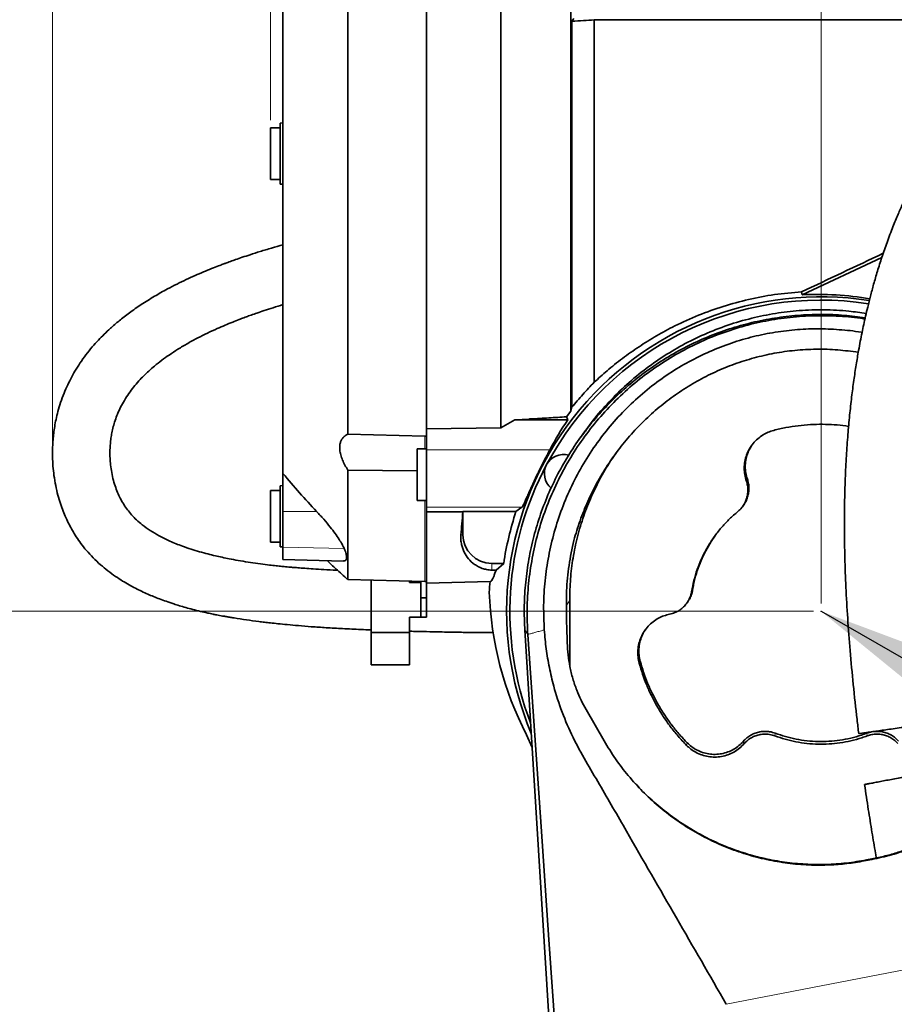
# Model space of a CAD drawing. Header units: millimetres. Extents: x 0 to 11920, y 0 to 8400.
# Tile 55 of 65: x 7231 to 7688, y 6758 to 7272. Entities that reach past the tile are written whole.
import ezdxf

# ---------------------------------------------------------------- set-up
doc = ezdxf.new("R2010")
doc.units = ezdxf.units.MM
doc.header["$LTSCALE"] = 20
doc.header["$PDSIZE"] = -1
doc.styles.add('SLDTEXTSTYLE0', font='TXT', dxfattribs={"width": 0.605})
doc.dimstyles.new('SLDDIMSTYLE0', dxfattribs={"dimtxt": 70, "dimasz": 70, "dimexe": 0, "dimexo": 0.0625, "dimgap": 17.5, "dimtad": 1, "dimdec": 1, "dimrnd": 1e-09, "dimzin": 12, "dimdsep": 46, "dimtxsty": 'SLDTEXTSTYLE0', "dimsah": 1, "dimcen": 0.09, "dimadec": 0, "dimazin": 3, "dimtfac": 1, "dimtofl": 0, "dimtmove": 0, "dimatfit": 3, "dimfxl": 1, "dimfrac": 2, "dimtolj": 1, "dimtzin": 12, "dimarcsym": 0})
doc.dimstyles.new('SLDDIMSTYLE1', dxfattribs={"dimtxt": 70, "dimasz": 70, "dimexe": 0, "dimexo": 0.0625, "dimgap": 17.5, "dimtad": 1, "dimdec": 0, "dimrnd": 1e-09, "dimzin": 12, "dimdsep": 46, "dimtxsty": 'SLDTEXTSTYLE0', "dimsah": 1, "dimcen": 0.09, "dimadec": 0, "dimazin": 3, "dimtfac": 1, "dimtofl": 0, "dimtmove": 0, "dimatfit": 3, "dimfxl": 1, "dimfrac": 2, "dimtolj": 1, "dimtzin": 12, "dimarcsym": 0})
doc.dimstyles.new('SLDDIMSTYLE2', dxfattribs={"dimtxt": 0.18, "dimasz": 70, "dimexe": 0, "dimexo": 0.0625, "dimgap": 0, "dimtad": 0, "dimtih": 1, "dimtoh": 1, "dimdec": 0, "dimrnd": 1e-09, "dimzin": 0, "dimdsep": 46, "dimtxsty": 'Standard', "dimsah": 1, "dimcen": 0.09, "dimadec": 0, "dimazin": 0, "dimtfac": 70, "dimtdec": 0, "dimtofl": 0, "dimtmove": 0, "dimatfit": 3, "dimfxl": 1, "dimfrac": 2, "dimtolj": 1, "dimtzin": 0, "dimarcsym": 0})

# ---------------------------------------------------------------- blocks, each defined once
blk = doc.blocks.new('_D_5')
at = {"color": 7, "linetype": 'Continuous', "lineweight": 0}
for p, q in [((7248.37, 7050.29), (7248.37, 7905.3)), ((9442.25, 7266.39), (9442.25, 7905.3)), ((7248.37, 7875.3), (9442.25, 7875.3))]:
    blk.add_line(p, q, dxfattribs=at)
at = {"color": 7, "linetype": 'Continuous', "lineweight": 18}
for centre, start, end in [((8345.8, 7929.01), 153.4349, 206.5651), ((8344.82, 7929.01), 333.4349, 26.5651)]:
    blk.add_arc(centre, 120.11, start, end, dxfattribs=at)
for points in [[(7248.37, 7875.3), (7318.37, 7865.3), (7318.37, 7885.3)], [(9442.25, 7875.3), (9372.25, 7885.3), (9372.25, 7865.3)]]:
    blk.add_solid(points, dxfattribs=at)
at = {"color": 7, "linetype": 'Continuous', "lineweight": 18, "insert": (8238.37, 7965.53), "char_height": 70, "attachment_point": 1, "style": 'SLDTEXTSTYLE0'}
blk.add_mtext('2194', dxfattribs=at)
blk = doc.blocks.new('_D_6')
at = {"color": 7, "linetype": 'Continuous', "lineweight": 0}
for p, q in [((7649.75, 6967.39), (7649.75, 7625.3)), ((9242.25, 7167.39), (9242.25, 7625.3)), ((9242.25, 7595.3), (7649.75, 7595.3))]:
    blk.add_line(p, q, dxfattribs=at)
at = {"color": 7, "linetype": 'Continuous', "lineweight": 18}
for points in [[(7649.75, 7595.3), (7719.75, 7585.3), (7719.75, 7605.3)], [(9242.25, 7595.3), (9172.25, 7605.3), (9172.25, 7585.3)]]:
    blk.add_solid(points, dxfattribs=at)
at = {"color": 7, "linetype": 'Continuous', "lineweight": 18, "insert": (8298.95, 7685.53), "char_height": 70, "attachment_point": 1, "style": 'SLDTEXTSTYLE0'}
blk.add_mtext('1592,5', dxfattribs=at)
blk = doc.blocks.new('_D_7')
at = {"color": 7, "linetype": 'Continuous', "lineweight": 0}
for p, q in [((7439.75, 7348.79), (6495.08, 7348.79)), ((6525.08, 7348.79), (6525.08, 4903.39)), ((6970.16, 4903.39), (6495.08, 4903.39))]:
    blk.add_line(p, q, dxfattribs=at)
at = {"color": 7, "linetype": 'Continuous', "lineweight": 18}
for points in [[(6525.08, 7348.79), (6515.08, 7278.79), (6535.08, 7278.79)], [(6525.08, 4903.39), (6535.08, 4973.39), (6515.08, 4973.39)]]:
    blk.add_solid(points, dxfattribs=at)
at = {"color": 7, "linetype": 'Continuous', "lineweight": 18, "insert": (6434.85, 6019.14), "char_height": 70, "attachment_point": 1, "rotation": 90, "style": 'SLDTEXTSTYLE0'}
blk.add_mtext('2445', dxfattribs=at)
blk = doc.blocks.new('_D_8')
at = {"color": 7, "linetype": 'Continuous', "lineweight": 0}
for p, q in [((7645.75, 6963.39), (6635.08, 6963.39)), ((6665.08, 6963.39), (6665.08, 5683.39)), ((7645.75, 5683.39), (6635.08, 5683.39))]:
    blk.add_line(p, q, dxfattribs=at)
at = {"color": 7, "linetype": 'Continuous', "lineweight": 18}
for points in [[(6665.08, 6963.39), (6655.08, 6893.39), (6675.08, 6893.39)], [(6665.08, 5683.39), (6675.08, 5753.39), (6655.08, 5753.39)]]:
    blk.add_solid(points, dxfattribs=at)
at = {"color": 7, "linetype": 'Continuous', "lineweight": 18, "insert": (6574.85, 6216.45), "char_height": 70, "attachment_point": 1, "rotation": 90, "style": 'SLDTEXTSTYLE0'}
blk.add_mtext('1280', dxfattribs=at)
blk = doc.blocks.new('_D_9')
at = {"color": 7, "linetype": 'Continuous', "lineweight": 0}
for p, q in [((7362.25, 7219.89), (7362.25, 7765.3)), ((9442.25, 7266.39), (9442.25, 7765.3)), ((9442.25, 7735.3), (7362.25, 7735.3))]:
    blk.add_line(p, q, dxfattribs=at)
at = {"color": 7, "linetype": 'Continuous', "lineweight": 18}
for points in [[(7362.25, 7735.3), (7432.25, 7725.3), (7432.25, 7745.3)], [(9442.25, 7735.3), (9372.25, 7745.3), (9372.25, 7725.3)]]:
    blk.add_solid(points, dxfattribs=at)
at = {"color": 7, "linetype": 'Continuous', "lineweight": 18, "insert": (8295.31, 7825.53), "char_height": 70, "attachment_point": 1, "style": 'SLDTEXTSTYLE0'}
blk.add_mtext('2080', dxfattribs=at)

msp = doc.modelspace()

# ---------------------------------------------------------------- linework, layer by layer
at = {"color": 7, "linetype": 'Continuous', "lineweight": 35}
for p, q in [((7443.75, 7348.79), (7443.75, 7058.61)), ((7519.64, 7271.47), (7520.66, 7272.84)), ((7519.64, 7271.47), (7519.64, 7069.89)), ((7531.25, 7082.97), (7531.25, 7272.21)), ((7531.25, 7272.21), (7757.51, 7272.21)), ((7367.25, 7215.89), (7362.25, 7215.89)), ((7362.25, 7215.89), (7362.25, 7188.89)), ((7368.75, 7218.39), (7367.25, 7218.31)), ((7367.25, 7218.31), (7367.25, 7186.47)), ((7362.25, 7188.89), (7367.25, 7188.89)), ((7367.25, 7186.47), (7368.75, 7186.39)), ((7681.47, 7148.06), (7639.9, 7128.69)), ((7519.64, 7069.89), (7518.99, 7067.87)), ((7516.73, 7064.92), (7518.99, 7067.87)), ((7443.75, 7058.61), (7482.49, 7059.26)), ((7482.49, 7059.26), (7489.91, 7063.4)), ((7489.91, 7063.4), (7497.25, 7063.79)), ((7517.48, 7063.4), (7489.91, 7063.4)), ((7402.64, 7055.81), (7442.75, 7054.9)), ((7442.75, 7054.9), (7443.75, 7054.88)), ((7443.75, 7047.71), (7443.75, 7058.61)), ((7526.57, 7057.56), (7524.05, 7054.06)), ((7443.75, 7048.19), (7438.75, 7048.19)), ((7438.75, 7048.19), (7438.75, 7021.19)), ((7443.75, 7047.71), (7443.75, 7017.71)), ((7368.75, 7015.48), (7368.75, 7035.31)), ((7438.75, 7036.72), (7402.63, 7037.14)), ((7368.75, 7029.04), (7367.25, 7028.96)), ((7367.25, 7028.96), (7367.25, 6997.12)), ((7367.25, 7026.54), (7362.25, 7026.54)), ((7362.25, 7026.54), (7362.25, 6999.54)), ((7438.75, 7021.19), (7443.75, 7021.19)), ((7608.81, 7018.16), (7609.24, 7018.76)), ((7368.75, 6996.88), (7368.75, 7015.48)), ((7443.75, 7017.71), (7443.75, 7015.4)), ((7443.75, 7015.4), (7462.63, 7015.35)), ((7443.75, 7015.4), (7443.75, 6977.99)), ((7462.63, 7015.35), (7462.75, 7015.47)), ((7462.75, 7015.47), (7490.43, 7015.47)), ((7462.75, 7015.47), (7462.75, 7003.39)), ((7493.56, 7017.71), (7490.43, 7015.47)), ((7362.25, 6999.54), (7367.25, 6999.54)), ((7367.25, 6997.12), (7368.75, 6997.04)), ((7368.75, 6990.48), (7368.75, 6996.88)), ((7368.75, 6990.45), (7368.75, 6990.48)), ((7368.75, 6990.45), (7400.26, 6989.63)), ((7400.26, 6989.69), (7400.66, 6989.65)), ((7477.75, 6988.39), (7484.01, 6988.39)), ((7480.01, 6984.91), (7484.01, 6988.39)), ((7480.01, 6984.91), (7477.75, 6984.92)), ((7402.53, 6979.97), (7442.75, 6978.92)), ((7414.75, 6979.65), (7414.75, 6958.39)), ((7434.75, 6978.39), (7434.75, 6979.13)), ((7434.75, 6978.39), (7440.75, 6978.39)), ((7440.75, 6978.97), (7440.75, 6970.39)), ((7442.75, 6978.92), (7443.75, 6978.89)), ((7443.75, 6977.99), (7476.9, 6978.86)), ((7443.75, 6977.99), (7443.75, 6970.39)), ((7443.75, 6970.39), (7440.75, 6970.39)), ((7440.75, 6970.39), (7440.75, 6960.39)), ((7443.75, 6970.39), (7443.75, 6960.39)), ((7518.49, 6969.22), (7518.61, 6934.41)), ((7579.6, 6967.58), (7580.03, 6968.17)), ((7414.75, 6952.39), (7414.75, 6958.39)), ((7434.75, 6952.39), (7434.75, 6960.39)), ((7434.75, 6960.39), (7440.75, 6960.39)), ((7443.75, 6960.39), (7440.75, 6960.39)), ((7434.75, 6952.39), (7414.75, 6952.39)), ((7414.75, 6952.39), (7414.75, 6935.39)), ((7434.75, 6952.39), (7434.75, 6935.39)), ((7551.29, 6049.14), (7495.05, 6953.77)), ((7414.75, 6935.39), (7434.75, 6935.39)), ((7527.02, 6912.06), (7536.47, 6895.67)), ((7498.87, 6892.33), (7495.94, 6898.91)), ((7673.36, 6833.21), (7676.21, 6833.76)), ((7676.3, 6834.08), (7673.45, 6833.53))]:
    msp.add_line(p, q, dxfattribs=at)
at = {"color": 8, "linetype": 'Continuous', "lineweight": 18}
for p, q in [((7442.75, 7054.9), (7442.75, 7048.19)), ((7443.75, 7047.71), (7508.11, 7047.71)), ((7610.76, 7031.32), (7611.26, 7032.4)), ((7442.75, 7021.19), (7442.75, 6978.92)), ((7368.75, 7015.48), (7386.31, 7015.52)), ((7443.75, 7017.71), (7493.56, 7017.71)), ((7461.69, 7003.39), (7462.75, 7003.39)), ((7368.75, 6996.88), (7400.69, 6996.21)), ((7368.75, 6990.48), (7400.66, 6989.65)), ((7477.75, 6984.92), (7477.75, 6988.39)), ((7582.15, 6973.68), (7582.66, 6974.5)), ((7516.84, 6966.38), (7518.49, 6969.22)), ((7496.59, 6951.23), (7495.05, 6953.77)), ((7554.79, 6936.22), (7555.3, 6937.26)), ((7625.64, 6898.34), (7625.83, 6899.74)), ((7673.86, 6898.34), (7673.68, 6899.74)), ((7579.52, 6893.38), (7579.9, 6894.65)), ((7609.63, 6894.3), (7609.24, 6895.55)), ((7673.36, 6833.21), (7673.45, 6833.53)), ((7676.21, 6833.76), (7676.3, 6834.08)), ((7600.28, 6758.16), (7770.83, 6791.23))]:
    msp.add_line(p, q, dxfattribs=at)
at = {"color": 7, "linetype": 'Continuous', "lineweight": 35, "flags": 128}
for points in [[(7639.9, 7128.69), (7639.71, 7129.45), (7639.52, 7130.16)], [(7517.48, 7063.4), (7517.09, 7064.19), (7516.73, 7064.92)], [(7511.2, 6740.26), (7507.45, 6794.37), (7503.71, 6848.47), (7496.59, 6951.23)]]:
    msp.add_lwpolyline(points, dxfattribs=at)
at = {"color": 7, "linetype": 'Continuous', "lineweight": 35}
for centre, radius, start, end in [((7649.75, 6963.39), 164.21, 81.17, 202.8373), ((7649.75, 6963.39), 162.5, 81.2295, 151.875), ((7515.26, 7035.28), 10, 74.4046, 229.8341), ((7649.75, 6963.39), 162.5, 151.875, 201.0325), ((7649.75, 6963.39), 167.62, 161.8996, 171.4223), ((7477.75, 7003.39), 15, 180, 270), ((7649.75, 6963.39), 173.54, 174.8846, 176.6965)]:
    msp.add_arc(centre, radius, start, end, dxfattribs=at)
for centre, major_axis, ratio, start_param, end_param in [((7694.2, 7163.39), (267.74, 127.36), 0.022512, 4.496039, 4.657008), ((7647.67, 6964.38), (148.48, -70.82), 0.999901, 1.847714, 2.063022), ((7649.75, 6973.4), (0, 160.2), 0.998048, 0.974212, 1.088404), ((7456.82, 7163.39), (0, 185.05), 0.052408, 3.668001, 3.785108), ((7649.75, 6979.19), (0, 174.06), 0.995872, 1.604126, 2.050143)]:
    msp.add_ellipse(centre, major_axis=major_axis, ratio=ratio, start_param=start_param, end_param=end_param, dxfattribs=at)
for points, knots in [([(7482.49, 7059.26), (7482.49, 7062.06), (7482.5, 7067.66), (7482.5, 7076.47), (7482.51, 7085.56), (7482.51, 7096.48), (7482.51, 7109.35), (7482.52, 7124.31), (7482.52, 7139.74), (7482.52, 7155.31), (7482.52, 7170.82), (7482.52, 7186.24), (7482.52, 7201.68), (7482.52, 7216.81), (7482.51, 7231.45), (7482.5, 7245.58), (7482.5, 7259.3), (7482.49, 7272.29), (7482.48, 7284.41), (7482.47, 7295.66), (7482.46, 7306.1), (7482.45, 7315.49), (7482.43, 7323.73), (7482.42, 7330.83), (7482.41, 7336.82), (7482.39, 7341.22), (7482.38, 7344.28), (7482.36, 7346.27), (7482.34, 7347.54), (7482.33, 7347.7), (7482.33, 7347.78)], [0, 0, 0, 0, 0.025141, 0.050358, 0.075805, 0.10133, 0.139492, 0.177919, 0.217181, 0.256732, 0.294894, 0.33332, 0.372582, 0.412133, 0.450295, 0.488721, 0.527984, 0.567535, 0.605696, 0.644123, 0.683385, 0.722936, 0.761098, 0.799525, 0.838787, 0.878339, 0.908423, 0.938637, 0.96925, 1, 1, 1, 1]), ([(7402.47, 7346.76), (7402.47, 7346.68), (7402.49, 7346.5), (7402.5, 7344.65), (7402.52, 7341.54), (7402.53, 7337.12), (7402.55, 7331.51), (7402.56, 7324.74), (7402.57, 7316.74), (7402.59, 7307.64), (7402.6, 7297.59), (7402.61, 7286.63), (7402.62, 7274.65), (7402.62, 7261.9), (7402.63, 7248.54), (7402.64, 7234.62), (7402.65, 7220.02), (7402.65, 7205.04), (7402.65, 7189.88), (7402.66, 7174.58), (7402.66, 7159), (7402.66, 7143.5), (7402.66, 7128.24), (7402.65, 7113.27), (7402.65, 7098.48), (7402.65, 7086.33), (7402.65, 7076.77), (7402.65, 7069.6), (7402.64, 7062.58), (7402.64, 7058.07), (7402.64, 7055.81)], [0, 0, 0, 0, 0.0347551, 0.0727149, 0.1115003, 0.1505709, 0.1882682, 0.2262273, 0.2650118, 0.3040816, 0.3417797, 0.3797395, 0.4185249, 0.4575956, 0.4952937, 0.5332535, 0.5720389, 0.6111095, 0.6488073, 0.6867669, 0.725552, 0.7646224, 0.802321, 0.8402813, 0.8790673, 0.9181384, 0.9385005, 0.9589034, 0.9794308, 1, 1, 1, 1]), ([(7848.11, 7329.19), (7847.29, 7329.11), (7845.18, 7328.88), (7841.99, 7328.25), (7838.69, 7327.46), (7835.8, 7326.63), (7832.27, 7325.48), (7828.07, 7323.9), (7822.76, 7321.59), (7816.94, 7318.7), (7810.75, 7315.26), (7805.14, 7311.82), (7800.39, 7308.7), (7796.62, 7306.09), (7793.48, 7303.83), (7790.72, 7301.78), (7787.89, 7299.62), (7784.6, 7297.02), (7781, 7294.09), (7777.17, 7290.84), (7773.16, 7287.32), (7768.93, 7283.45), (7764.61, 7279.36), (7760.37, 7275.17), (7755.46, 7270.13), (7749.94, 7264.22), (7743.9, 7257.36), (7737.52, 7249.72), (7730.78, 7241.15), (7723.65, 7231.38), (7716.67, 7221.05), (7711.24, 7212.34), (7707.37, 7205.71), (7705.07, 7201.65), (7703.07, 7198), (7701.41, 7194.88), (7700.08, 7192.32), (7698.93, 7190.07), (7697.74, 7187.69), (7696.28, 7184.7), (7694.46, 7180.87), (7692.31, 7176.15), (7689.87, 7170.53), (7687.11, 7163.77), (7684.27, 7156.27), (7681.57, 7148.49), (7679.25, 7141.17), (7677.26, 7134.38), (7675.57, 7128.14), (7674.17, 7122.56), (7673.01, 7117.63), (7672.03, 7113.19), (7671.12, 7108.86), (7670.22, 7104.33), (7669.19, 7098.73), (7668.04, 7091.94), (7666.82, 7083.82), (7665.68, 7075.03), (7664.63, 7065.56), (7663.71, 7055.35), (7662.93, 7044.32), (7662.34, 7032.37), (7661.99, 7019.5), (7661.91, 7005.72), (7662.14, 6991.09), (7662.71, 6975.65), (7663.64, 6959.44), (7664.91, 6942.51), (7666.55, 6924.88), (7668.06, 6910.48), (7669.14, 6901.95), (7669.45, 6899.51)], [0, 0, 0, 0, 0.007112, 0.018275, 0.027849, 0.036271, 0.044532, 0.060325, 0.076279, 0.096605, 0.118145, 0.138779, 0.153581, 0.166906, 0.177651, 0.186095, 0.195635, 0.20712, 0.220579, 0.233289, 0.24739, 0.262702, 0.277993, 0.293014, 0.307749, 0.33029, 0.352036, 0.372949, 0.399646, 0.42601, 0.452526, 0.479104, 0.489171, 0.498614, 0.506728, 0.513539, 0.519066, 0.523329, 0.527895, 0.534136, 0.542025, 0.551527, 0.562602, 0.575197, 0.590338, 0.604362, 0.617152, 0.628766, 0.639252, 0.648647, 0.656534, 0.663498, 0.670299, 0.677563, 0.685286, 0.697053, 0.70976, 0.723422, 0.738056, 0.753685, 0.770578, 0.788914, 0.808703, 0.829954, 0.852669, 0.876859, 0.902536, 0.929679, 0.958219, 0.988031, 1, 1, 1, 1]), ([(7368.75, 7312.82), (7368.75, 7312.78), (7368.75, 7312.69), (7368.75, 7311.27), (7368.75, 7308.86), (7368.75, 7305.34), (7368.75, 7300.82), (7368.75, 7295.35), (7368.75, 7288.98), (7368.75, 7281.63), (7368.75, 7273.44), (7368.75, 7264.54), (7368.75, 7254.94), (7368.75, 7244.58), (7368.75, 7233.65), (7368.75, 7222.31), (7368.75, 7210.58), (7368.75, 7198.38), (7368.75, 7185.95), (7368.75, 7173.45), (7368.75, 7160.91), (7368.75, 7148.23), (7368.75, 7135.69), (7368.75, 7123.45), (7368.75, 7111.51), (7368.75, 7099.8), (7368.75, 7088.58), (7368.75, 7077.96), (7368.75, 7067.96), (7368.75, 7058.52), (7368.75, 7049.87), (7368.75, 7042.02), (7368.75, 7037.55), (7368.75, 7035.31)], [0, 0, 0, 0, 0.027794, 0.059653, 0.091735, 0.124514, 0.157534, 0.189378, 0.221441, 0.254202, 0.287203, 0.319066, 0.35115, 0.383932, 0.416955, 0.448797, 0.48086, 0.513619, 0.546619, 0.578483, 0.610568, 0.643352, 0.676376, 0.708217, 0.740278, 0.773036, 0.806035, 0.837899, 0.869985, 0.902769, 0.935794, 0.967785, 1, 1, 1, 1]), ([(7518.99, 7067.87), (7518.99, 7070.14), (7518.99, 7074.68), (7518.99, 7081.89), (7518.99, 7089.39), (7518.99, 7098.3), (7518.99, 7108.7), (7518.99, 7120.76), (7518.99, 7133.24), (7518.99, 7144.64), (7518.99, 7154.71), (7518.99, 7164.68), (7518.99, 7175.97), (7518.99, 7188.57), (7518.99, 7201.15), (7518.99, 7213.43), (7518.99, 7225.27), (7518.99, 7236.64), (7518.99, 7247.63), (7518.99, 7257.99), (7518.99, 7267.61), (7518.99, 7276.48), (7518.99, 7284.65), (7518.99, 7291.91), (7518.99, 7298.21), (7518.99, 7303.56), (7518.99, 7307.97), (7518.99, 7310.96), (7518.99, 7312.87), (7518.99, 7314.02), (7518.99, 7314.75), (7518.99, 7314.84), (7518.99, 7314.89)], [0, 0, 0, 0, 0.025327, 0.050737, 0.076402, 0.102153, 0.13907, 0.175987, 0.213979, 0.25197, 0.277341, 0.302796, 0.339552, 0.376564, 0.41438, 0.452475, 0.489226, 0.526232, 0.564042, 0.60213, 0.63892, 0.675967, 0.713821, 0.751953, 0.788705, 0.825711, 0.863521, 0.901609, 0.926055, 0.950501, 0.975251, 1, 1, 1, 1]), ([(7531.25, 7272.21), (7529.43, 7272.09), (7525.79, 7271.84), (7521.69, 7271.59), (7519.64, 7271.47)], [0, 0, 0, 0, 0.499514, 1, 1, 1, 1]), ([(7368.75, 7154.74), (7366.77, 7154.18), (7362.75, 7153.06), (7357.03, 7151.33), (7351.9, 7149.7), (7347.66, 7148.3), (7344.23, 7147.12), (7341.76, 7146.24), (7340.07, 7145.62), (7338.77, 7145.14), (7337.14, 7144.54), (7334.66, 7143.59), (7331.27, 7142.26), (7327.16, 7140.58), (7322.71, 7138.66), (7318.09, 7136.55), (7313.31, 7134.23), (7307.74, 7131.36), (7301.46, 7127.84), (7294.79, 7123.68), (7288.65, 7119.4), (7283.3, 7115.25), (7278.94, 7111.5), (7275.36, 7108.12), (7272.19, 7104.88), (7268.98, 7101.3), (7265.76, 7097.29), (7262.74, 7093.08), (7260.11, 7088.92), (7257.82, 7084.82), (7255.75, 7080.58), (7253.84, 7076.04), (7252.2, 7071.34), (7250.92, 7066.81), (7250.01, 7062.76), (7249.36, 7059.08), (7248.88, 7055.54), (7248.55, 7051.91), (7248.37, 7048.07), (7248.35, 7043.8), (7248.58, 7039.16), (7249.12, 7034.15), (7249.96, 7029.11), (7251.11, 7024.2), (7252.44, 7019.74), (7253.89, 7015.75), (7255.4, 7012.15), (7257.01, 7008.8), (7258.79, 7005.52), (7260.83, 7002.19), (7263.24, 6998.7), (7266.13, 6995.03), (7269.56, 6991.29), (7273.31, 6987.74), (7277.26, 6984.48), (7281.11, 6981.67), (7284.84, 6979.25), (7288.31, 6977.2), (7291.63, 6975.42), (7294.89, 6973.81), (7298.03, 6972.37), (7301.16, 6971.04), (7304.32, 6969.8), (7307.84, 6968.51), (7311.3, 6967.35), (7314.74, 6966.27), (7318.04, 6965.31), (7321.69, 6964.32), (7325.53, 6963.36), (7329.08, 6962.55), (7331.95, 6961.94), (7334.01, 6961.53), (7335.69, 6961.21), (7337.3, 6960.91), (7339.08, 6960.59), (7341.05, 6960.25), (7344.59, 6959.66), (7349.63, 6958.91), (7354.94, 6958.2), (7359.11, 6957.69), (7362.44, 6957.3), (7366.41, 6956.87), (7371.28, 6956.38), (7377.08, 6955.86), (7383.83, 6955.32), (7391.52, 6954.79), (7400.14, 6954.3), (7407.99, 6953.92), (7412.96, 6953.72), (7414.75, 6953.65)], [0, 0, 0, 0, 0.014397, 0.029278, 0.042016, 0.052309, 0.060864, 0.067702, 0.070934, 0.073651, 0.077535, 0.083287, 0.092546, 0.103491, 0.115081, 0.127305, 0.140154, 0.15362, 0.172966, 0.193209, 0.212161, 0.229344, 0.244801, 0.256384, 0.267481, 0.280011, 0.294102, 0.308288, 0.321573, 0.333992, 0.346768, 0.360464, 0.375003, 0.388482, 0.40014, 0.410239, 0.420395, 0.430837, 0.441564, 0.453591, 0.467856, 0.481866, 0.497449, 0.512493, 0.526016, 0.538085, 0.549291, 0.559751, 0.570072, 0.581159, 0.593034, 0.60608, 0.620365, 0.635285, 0.648806, 0.66264, 0.674464, 0.685188, 0.695254, 0.704676, 0.714122, 0.722493, 0.731263, 0.740493, 0.751346, 0.759222, 0.767912, 0.77742, 0.787751, 0.797634, 0.804577, 0.809555, 0.81318, 0.817158, 0.82159, 0.826477, 0.831818, 0.847729, 0.863367, 0.870344, 0.877758, 0.887209, 0.898792, 0.912486, 0.928266, 0.946103, 0.965957, 0.987776, 1, 1, 1, 1]), ([(7639.52, 7130.16), (7634.82, 7129.77), (7625.54, 7128.98), (7611.88, 7126.35), (7598.6, 7122.75), (7585.7, 7118.12), (7574.08, 7112.89), (7563.75, 7107.29), (7554.6, 7101.58), (7545.97, 7095.47), (7538.12, 7089.23), (7533.47, 7084.99), (7531.25, 7082.97)], [0, 0, 0, 0, 0.114168, 0.225014, 0.336288, 0.447521, 0.558312, 0.648111, 0.738217, 0.828274, 0.918006, 1, 1, 1, 1]), ([(7397.2, 6984.79), (7397, 6984.8), (7394.63, 6984.92), (7390.4, 6985.16), (7384.9, 6985.5), (7380.37, 6985.81), (7376.78, 6986.09), (7374, 6986.31), (7371.86, 6986.5), (7369.76, 6986.69), (7367.28, 6986.93), (7364.16, 6987.26), (7360.23, 6987.71), (7355.61, 6988.3), (7350.45, 6989.06), (7345.45, 6989.9), (7340.94, 6990.75), (7337.01, 6991.56), (7333.28, 6992.39), (7329.34, 6993.35), (7325.07, 6994.5), (7320.63, 6995.84), (7315.4, 6997.63), (7309.81, 6999.89), (7304.24, 7002.63), (7299.37, 7005.5), (7295.44, 7008.32), (7292.26, 7011.05), (7289.67, 7013.7), (7287.45, 7016.4), (7285.48, 7019.28), (7283.78, 7022.29), (7282.29, 7025.51), (7281, 7028.95), (7279.9, 7032.76), (7279.07, 7036.75), (7278.57, 7040.62), (7278.35, 7044.26), (7278.36, 7047.61), (7278.55, 7050.77), (7278.89, 7053.7), (7279.39, 7056.71), (7280.09, 7059.78), (7281.07, 7063.07), (7282.32, 7066.44), (7283.92, 7069.98), (7285.88, 7073.58), (7288.15, 7077.09), (7290.68, 7080.47), (7293.3, 7083.53), (7295.98, 7086.32), (7298.72, 7088.92), (7301.83, 7091.63), (7305.36, 7094.42), (7309.46, 7097.36), (7313.99, 7100.33), (7318.98, 7103.29), (7324.15, 7106.09), (7329.25, 7108.64), (7334.02, 7110.85), (7338.41, 7112.76), (7342.25, 7114.34), (7345.51, 7115.62), (7347.89, 7116.53), (7349.53, 7117.14), (7350.82, 7117.61), (7352.65, 7118.27), (7355.36, 7119.23), (7359.17, 7120.52), (7363.71, 7121.99), (7367.01, 7122.99), (7368.75, 7123.52)], [0, 0, 0, 0, 0.00174, 0.020971, 0.037532, 0.050651, 0.061375, 0.069709, 0.075664, 0.080738, 0.088773, 0.098372, 0.10945, 0.125144, 0.141356, 0.157968, 0.17272, 0.184855, 0.196338, 0.209715, 0.224632, 0.240413, 0.256984, 0.282291, 0.30553, 0.326893, 0.348133, 0.365241, 0.382018, 0.398486, 0.414585, 0.431631, 0.447623, 0.465162, 0.483765, 0.503311, 0.521755, 0.537792, 0.553812, 0.567861, 0.581133, 0.593907, 0.608836, 0.623314, 0.639149, 0.655569, 0.672591, 0.690133, 0.706126, 0.722372, 0.736206, 0.749045, 0.762787, 0.779374, 0.795484, 0.813799, 0.833438, 0.852402, 0.870577, 0.887902, 0.90203, 0.915423, 0.926511, 0.934355, 0.938905, 0.942564, 0.947005, 0.956685, 0.968844, 0.983548, 1, 1, 1, 1]), ([(7526.67, 7057.49), (7527.37, 7058.52), (7530.47, 7063.08), (7536.86, 7070.52), (7545.85, 7079.81), (7555.76, 7088.31), (7566.33, 7095.94), (7577.36, 7102.55), (7588.87, 7108.21), (7600.95, 7112.91), (7613.35, 7116.54), (7625.86, 7119.07), (7638.51, 7120.58), (7651.35, 7120.96), (7663.04, 7120.43), (7670.31, 7119.31), (7673.31, 7118.85)], [0, 0, 0, 0, 0.022368, 0.098793, 0.175217, 0.253905, 0.332594, 0.408397, 0.484197, 0.562239, 0.640282, 0.715523, 0.790764, 0.868204, 0.945644, 1, 1, 1, 1]), ([(7495.05, 6953.77), (7494.91, 6956.98), (7494.59, 6964.24), (7495.08, 6975.56), (7496.51, 6987.66), (7498.89, 6999.61), (7502.19, 7011.33), (7506.4, 7022.77), (7511.51, 7033.83), (7517.46, 7044.45), (7524.23, 7054.58), (7531.77, 7064.15), (7540.03, 7073.1), (7548.98, 7081.37), (7558.55, 7088.91), (7568.68, 7095.68), (7579.31, 7101.63), (7590.37, 7106.74), (7601.8, 7110.95), (7613.53, 7114.25), (7625.48, 7116.63), (7637.58, 7118.07), (7649.75, 7118.54), (7661.53, 7118.13), (7669.17, 7117.1), (7672.79, 7116.62)], [0, 0, 0, 0, 0.034914, 0.079076, 0.123237, 0.167394, 0.211544, 0.255686, 0.299817, 0.343938, 0.388047, 0.432143, 0.476224, 0.520291, 0.564345, 0.608386, 0.652414, 0.696431, 0.740438, 0.784436, 0.82843, 0.872418, 0.916404, 0.96039, 1, 1, 1, 1]), ([(7496.59, 6951.23), (7496.4, 6955.66), (7496.01, 6964.55), (7496.85, 6977.89), (7498.73, 6991.11), (7501.72, 7004.12), (7505.82, 7016.81), (7511, 7029.13), (7517.19, 7040.97), (7524.32, 7052.2), (7532.4, 7062.74), (7541.33, 7072.54), (7551.05, 7081.55), (7561.45, 7089.66), (7572.46, 7096.78), (7583.98, 7102.92), (7595.99, 7108.07), (7608.32, 7112.16), (7620.89, 7115.14), (7633.63, 7117.04), (7646.48, 7117.9), (7659.29, 7117.55), (7668.04, 7116.86), (7672.42, 7116), (7672.65, 7115.96)], [0, 0, 0, 0, 0.048168, 0.096509, 0.14485, 0.193019, 0.241175, 0.289506, 0.337838, 0.385995, 0.433757, 0.481696, 0.529634, 0.577395, 0.624424, 0.671626, 0.718827, 0.765855, 0.812197, 0.858708, 0.905218, 0.951559, 0.997525, 1, 1, 1, 1]), ([(7505.21, 6953.64), (7505.02, 6957.91), (7504.65, 6966.48), (7505.48, 6979.36), (7507.31, 6992.14), (7510.25, 7004.74), (7514.29, 7017.06), (7519.41, 7029.02), (7525.55, 7040.53), (7532.62, 7051.36), (7540.56, 7061.42), (7549.29, 7070.69), (7558.81, 7079.19), (7568.86, 7086.68), (7579.36, 7093.12), (7590.18, 7098.56), (7601.43, 7103.08), (7612.87, 7106.58), (7624.42, 7109.03), (7635.98, 7110.5), (7647.63, 7111.05), (7659.2, 7110.53), (7667.06, 7109.79), (7670.97, 7108.98), (7671.14, 7108.95)], [0, 0, 0, 0, 0.049927, 0.100029, 0.150125, 0.200044, 0.250041, 0.300228, 0.350406, 0.40039, 0.448818, 0.497439, 0.546049, 0.594463, 0.640234, 0.686182, 0.732125, 0.777889, 0.82192, 0.866111, 0.910303, 0.954337, 0.998028, 1, 1, 1, 1]), ([(7669.19, 7098.62), (7665.64, 7099.1), (7658.36, 7100.08), (7647.25, 7100.37), (7636.15, 7099.78), (7625.29, 7098.23), (7614.74, 7095.82), (7604.42, 7092.56), (7594.46, 7088.48), (7584.9, 7083.61), (7575.8, 7077.99), (7567.19, 7071.68), (7559.05, 7064.67), (7551.47, 7056.97), (7544.47, 7048.62), (7538.17, 7039.76), (7532.59, 7030.46), (7527.79, 7020.75), (7523.7, 7010.73), (7521.64, 7003.84), (7520.61, 7000.39)], [0, 0, 0, 0, 0.054973, 0.11257, 0.169942, 0.224861, 0.27998, 0.335101, 0.390022, 0.444436, 0.499036, 0.553643, 0.608067, 0.6639, 0.719915, 0.775938, 0.831783, 0.887825, 0.943953, 1, 1, 1, 1]), ([(7519.64, 7069.89), (7521.52, 7072.16), (7525.29, 7076.73), (7529.26, 7080.88), (7531.25, 7082.97)], [0, 0, 0, 0, 0.497613, 1, 1, 1, 1]), ([(7497.25, 7063.79), (7497.49, 7063.8), (7500.99, 7063.99), (7507.7, 7064.36), (7513.72, 7064.74), (7516.73, 7064.92)], [0, 0, 0, 0, 0.036357, 0.517783, 1, 1, 1, 1]), ([(7664.15, 7059.92), (7663.67, 7060.01), (7661.19, 7060.43), (7656.66, 7060.82), (7650.47, 7061.09), (7644.18, 7060.93), (7637.77, 7060.35), (7631.36, 7059.38), (7627.14, 7058.37), (7625.02, 7057.86)], [0, 0, 0, 0, 0.036996, 0.191341, 0.345687, 0.507513, 0.670024, 0.834652, 1, 1, 1, 1]), ([(7402.63, 7037.14), (7402.1, 7038), (7401.05, 7039.71), (7399.78, 7042.38), (7398.84, 7045.06), (7398.35, 7047.53), (7398.33, 7049.69), (7398.65, 7051.46), (7399.27, 7052.92), (7400.15, 7054.13), (7401.26, 7055.12), (7402.18, 7055.58), (7402.64, 7055.81)], [0, 0, 0, 0, 0.110161, 0.220196, 0.331542, 0.442735, 0.53807, 0.633433, 0.720686, 0.808005, 0.903968, 1, 1, 1, 1]), ([(7625.02, 7057.86), (7624.06, 7057.57), (7622.12, 7056.98), (7619.31, 7055.5), (7616.61, 7053.54), (7614.21, 7051.05), (7612.23, 7048.17), (7610.79, 7045.03), (7609.87, 7041.66), (7609.56, 7038.21), (7609.78, 7034.7), (7610.43, 7032.46), (7610.76, 7031.32)], [0, 0, 0, 0, 0.088793, 0.179557, 0.280435, 0.384237, 0.485126, 0.58894, 0.689876, 0.793743, 0.895376, 1, 1, 1, 1]), ([(7613.99, 7050.55), (7613.55, 7049.93), (7612.44, 7048.38), (7611.24, 7045.59), (7610.36, 7042.31), (7610.09, 7038.97), (7610.33, 7035.6), (7610.94, 7033.48), (7611.26, 7032.4)], [0, 0, 0, 0, 0.120241, 0.299336, 0.473475, 0.65267, 0.823936, 1, 1, 1, 1]), ([(7508.11, 7047.71), (7507.74, 7047.02), (7507.01, 7045.62), (7505.71, 7043.15), (7504.34, 7040.48), (7502.89, 7037.59), (7501.39, 7034.52), (7499.9, 7031.36), (7498.48, 7028.27), (7497.21, 7025.41), (7496.1, 7022.9), (7495.19, 7020.85), (7494.48, 7019.3), (7493.89, 7018.11), (7493.68, 7017.86), (7493.56, 7017.71)], [0, 0, 0, 0, 0.074702, 0.149454, 0.223894, 0.298347, 0.378782, 0.459204, 0.540161, 0.621084, 0.697291, 0.773467, 0.843739, 0.913991, 1, 1, 1, 1]), ([(7518.49, 6969.22), (7518.57, 6972.9), (7518.72, 6980.26), (7520.12, 6991.33), (7522.41, 7002.36), (7525.65, 7013.14), (7529.73, 7023.52), (7534.71, 7033.49), (7539.33, 7041.38), (7542.58, 7045.74), (7543.57, 7047.06)], [0, 0, 0, 0, 0.1327067, 0.2654136, 0.4019776, 0.538542, 0.671215, 0.8038881, 0.9404548, 1, 1, 1, 1]), ([(7386.31, 7015.52), (7383.31, 7018.75), (7377.29, 7025.2), (7371.6, 7031.94), (7368.75, 7035.31)], [0, 0, 0, 0, 0.4997512, 1, 1, 1, 1]), ([(7402.63, 7037.14), (7402.63, 7033.68), (7402.62, 7026.73), (7402.61, 7017.32), (7402.61, 7008.72), (7402.6, 7001.1), (7402.59, 6994.53), (7402.58, 6989.08), (7402.57, 6984.8), (7402.56, 6981.93), (7402.55, 6980.26), (7402.54, 6980.08), (7402.53, 6979.99)], [0, 0, 0, 0, 0.098367, 0.197367, 0.298359, 0.400037, 0.502105, 0.604881, 0.709893, 0.815677, 0.909236, 1, 1, 1, 1]), ([(7610.76, 7031.32), (7610.98, 7030.55), (7611.44, 7028.99), (7611.61, 7026.55), (7611.39, 7024.1), (7610.77, 7021.75), (7609.75, 7019.51), (7608.3, 7017.33), (7606.97, 7016.11), (7606.26, 7015.44)], [0, 0, 0, 0, 0.136949, 0.277862, 0.414809, 0.555718, 0.692684, 0.833616, 1, 1, 1, 1]), ([(7611.26, 7032.4), (7611.49, 7031.6), (7611.96, 7029.98), (7612.13, 7027.45), (7611.91, 7024.91), (7611.26, 7022.48), (7610.35, 7020.39), (7609.53, 7019.25), (7609.2, 7018.78)], [0, 0, 0, 0, 0.1739953, 0.3530258, 0.5270179, 0.7060427, 0.8800804, 1, 1, 1, 1]), ([(7400.69, 6996.21), (7400.35, 6996.92), (7399.66, 6998.37), (7398.04, 7001.04), (7395.96, 7004.06), (7393.25, 7007.61), (7390.02, 7011.5), (7387.56, 7014.17), (7386.31, 7015.52)], [0, 0, 0, 0, 0.130606, 0.265839, 0.42517, 0.589093, 0.79196, 1, 1, 1, 1]), ([(7606.26, 7015.44), (7604.82, 7014.2), (7601.94, 7011.72), (7598, 7007.52), (7594.37, 7002.99), (7591.14, 6998.15), (7588.36, 6993.11), (7586, 6987.85), (7584.09, 6982.37), (7582.85, 6977.6), (7582.32, 6974.68), (7582.15, 6973.68)], [0, 0, 0, 0, 0.115616, 0.231232, 0.350207, 0.469183, 0.584799, 0.700416, 0.819392, 0.938369, 1, 1, 1, 1]), ([(7477.75, 6984.92), (7477.55, 6984.92), (7476.8, 6984.94), (7475.21, 6985.11), (7472.99, 6985.66), (7470.74, 6986.6), (7468.11, 6988.28), (7465.45, 6990.72), (7463.23, 6994.16), (7462.07, 6997.56), (7461.57, 7000.68), (7461.65, 7002.49), (7461.69, 7003.39)], [0, 0, 0, 0, 0.011257, 0.042249, 0.097231, 0.186142, 0.275473, 0.449334, 0.623831, 0.797848, 0.898938, 1, 1, 1, 1]), ([(7594.61, 7003.15), (7593.59, 7001.68), (7591.5, 6998.66), (7588.84, 6993.77), (7586.49, 6988.56), (7584.59, 6983.11), (7583.36, 6978.38), (7582.84, 6975.48), (7582.66, 6974.5)], [0, 0, 0, 0, 0.171349, 0.351837, 0.532326, 0.718059, 0.903793, 1, 1, 1, 1]), ([(7520.61, 7000.39), (7519.7, 6996.05), (7517.86, 6987.36), (7516.67, 6973.99), (7516.74, 6960.5), (7517.05, 6951.45), (7517.21, 6946.92)], [0, 0, 0, 0, 0.246926, 0.493859, 0.746834, 1, 1, 1, 1]), ([(7400.66, 6989.65), (7400.98, 6989.75), (7401.62, 6989.97), (7402.03, 6990.97), (7401.97, 6992.48), (7401.49, 6994.26), (7400.93, 6995.64), (7400.69, 6996.21)], [0, 0, 0, 0, 0.208714, 0.423338, 0.632156, 0.84734, 1, 1, 1, 1]), ([(7391.76, 6989.85), (7391.89, 6989.73), (7392.64, 6989.02), (7394.2, 6987.55), (7396.64, 6985.29), (7399.46, 6982.71), (7401.5, 6980.9), (7402.52, 6979.99)], [0, 0, 0, 0, 0.035205, 0.212997, 0.439955, 0.718014, 1, 1, 1, 1]), ([(7480.01, 6984.91), (7479.76, 6984.17), (7479.27, 6982.7), (7478.62, 6981.05), (7478.01, 6979.84), (7477.44, 6979.03), (7477.09, 6978.92), (7476.9, 6978.86)], [0, 0, 0, 0, 0.195175, 0.390848, 0.588031, 0.785721, 1, 1, 1, 1]), ([(7582.15, 6973.68), (7581.97, 6972.89), (7581.63, 6971.29), (7580.62, 6969.06), (7579.26, 6967.02), (7577.59, 6965.23), (7575.63, 6963.76), (7573.32, 6962.53), (7571.59, 6962.08), (7570.64, 6961.84)], [0, 0, 0, 0, 0.13892, 0.277838, 0.416754, 0.555666, 0.694616, 0.833563, 1, 1, 1, 1]), ([(7582.66, 6974.5), (7582.49, 6973.68), (7582.13, 6972.04), (7581.2, 6969.9), (7580.35, 6968.7), (7580, 6968.2)], [0, 0, 0, 0, 0.3607874, 0.7320156, 1, 1, 1, 1]), ([(7570.64, 6961.84), (7569.66, 6961.6), (7567.69, 6961.13), (7564.77, 6959.82), (7561.98, 6958.02), (7559.41, 6955.68), (7557.28, 6952.93), (7555.64, 6949.87), (7554.54, 6946.57), (7554, 6943.13), (7554.03, 6939.63), (7554.54, 6937.36), (7554.79, 6936.22)], [0, 0, 0, 0, 0.089781, 0.179562, 0.281902, 0.384241, 0.486591, 0.588941, 0.691341, 0.793742, 0.896871, 1, 1, 1, 1]), ([(7434.75, 6952.98), (7435.15, 6952.97), (7438.15, 6952.88), (7443.37, 6952.76), (7450.03, 6952.61), (7455.58, 6952.51), (7460.01, 6952.43), (7463.29, 6952.39), (7465.5, 6952.36), (7466.99, 6952.34), (7468.23, 6952.33), (7469.61, 6952.31), (7472.09, 6952.29), (7475.09, 6952.26), (7477.54, 6952.24), (7478.52, 6952.24)], [0, 0, 0, 0, 0.027411, 0.205214, 0.357421, 0.484092, 0.585293, 0.66109, 0.709334, 0.736609, 0.762987, 0.79465, 0.831592, 0.933066, 1, 1, 1, 1]), ([(7600.28, 6758.16), (7591.59, 6773.24), (7574.21, 6803.4), (7552.06, 6841.63), (7536.43, 6868.96), (7526.86, 6885.11), (7519.99, 6897.52), (7514.34, 6910.63), (7510.37, 6922.88), (7507.76, 6933.97), (7506.08, 6943.75), (7505.5, 6950.34), (7505.21, 6953.64)], [0, 0, 0, 0, 0.2381, 0.476201, 0.604623, 0.668869, 0.733071, 0.798596, 0.864122, 0.909399, 0.954722, 1, 1, 1, 1]), ([(7558.4, 6954.25), (7558.17, 6953.97), (7557.24, 6952.8), (7556.09, 6950.42), (7555.01, 6947.21), (7554.53, 6943.89), (7554.57, 6940.52), (7555.05, 6938.36), (7555.3, 6937.26)], [0, 0, 0, 0, 0.060561, 0.251805, 0.437757, 0.629108, 0.811992, 1, 1, 1, 1]), ([(7517.21, 6946.92), (7517.31, 6944.84), (7517.52, 6940.68), (7518.51, 6934.44), (7520.01, 6928.25), (7522, 6922.42), (7524.32, 6917), (7526.12, 6913.71), (7527.02, 6912.06)], [0, 0, 0, 0, 0.170716, 0.341435, 0.517097, 0.69276, 0.845955, 1, 1, 1, 1]), ([(7676.21, 6833.76), (7679.69, 6834.52), (7686.64, 6836.05), (7696.8, 6839.42), (7706.66, 6843.54), (7716.13, 6848.46), (7725.14, 6854.15), (7733.65, 6860.55), (7741.6, 6867.6), (7748.95, 6875.28), (7755.64, 6883.56), (7761.64, 6892.38), (7766.9, 6901.64), (7771.42, 6911.37), (7775.13, 6921.55), (7778.06, 6932.09), (7779.25, 6939.27), (7779.85, 6942.85)], [0, 0, 0, 0, 0.065794, 0.131825, 0.197857, 0.263653, 0.329418, 0.395415, 0.461416, 0.527188, 0.593625, 0.660289, 0.726959, 0.793405, 0.862228, 0.931173, 1, 1, 1, 1]), ([(7554.79, 6936.22), (7555.36, 6934.3), (7556.49, 6930.47), (7558.64, 6924.83), (7561.12, 6919.3), (7564.01, 6913.82), (7567.29, 6908.44), (7570.99, 6903.18), (7575.04, 6898.11), (7578.03, 6894.96), (7579.52, 6893.38)], [0, 0, 0, 0, 0.119981, 0.239962, 0.361769, 0.483577, 0.6113, 0.739563, 0.869497, 1, 1, 1, 1]), ([(7555.3, 6937.26), (7555.87, 6935.35), (7557, 6931.51), (7559.15, 6925.87), (7561.64, 6920.34), (7564.52, 6914.89), (7567.78, 6909.55), (7571.45, 6904.35), (7575.46, 6899.34), (7578.42, 6896.22), (7579.9, 6894.65)], [0, 0, 0, 0, 0.120631, 0.241263, 0.363751, 0.486239, 0.613318, 0.740928, 0.870184, 1, 1, 1, 1]), ([(7675.43, 6900.35), (7676.35, 6900.48), (7678.23, 6900.75), (7681.64, 6901.23), (7685.43, 6901.76), (7689.43, 6902.33), (7693.56, 6902.91), (7697.58, 6903.48), (7701.5, 6904.03), (7705.15, 6904.55), (7708.55, 6905.03), (7711.57, 6905.45), (7714.17, 6905.82), (7716.29, 6906.12), (7717.82, 6906.34), (7718.73, 6906.46), (7718.77, 6906.47), (7718.79, 6906.47)], [0, 0, 0, 0, 0.067772, 0.137448, 0.205245, 0.275162, 0.340368, 0.407572, 0.471066, 0.53638, 0.600368, 0.666083, 0.732529, 0.800713, 0.870783, 0.942698, 1, 1, 1, 1]), ([(7609.24, 6895.55), (7609.82, 6896.16), (7610.99, 6897.37), (7613.1, 6898.8), (7615.4, 6899.86), (7617.85, 6900.53), (7620.38, 6900.76), (7623.09, 6900.59), (7624.86, 6900.04), (7625.83, 6899.74)], [0, 0, 0, 0, 0.138923, 0.277844, 0.416764, 0.55568, 0.694637, 0.83359, 1, 1, 1, 1]), ([(7625.83, 6899.74), (7627.61, 6899.12), (7631.17, 6897.88), (7636.73, 6896.57), (7642.43, 6895.7), (7648.19, 6895.33), (7653.9, 6895.44), (7659.58, 6896.02), (7665.25, 6897.1), (7669.96, 6898.4), (7672.73, 6899.4), (7673.68, 6899.74)], [0, 0, 0, 0, 0.115616, 0.231233, 0.350208, 0.469184, 0.584801, 0.700418, 0.819395, 0.938372, 1, 1, 1, 1]), ([(7669.5, 6899.51), (7669.49, 6899.51), (7669.47, 6899.51), (7670.3, 6899.63), (7671.74, 6899.83), (7673.5, 6900.08), (7674.78, 6900.26), (7675.43, 6900.35)], [0, 0, 0, 0, 0.156491, 0.403466, 0.657709, 0.827622, 1, 1, 1, 1]), ([(7673.68, 6899.74), (7674.48, 6900), (7676.09, 6900.51), (7678.62, 6900.76), (7681.15, 6900.61), (7683.62, 6900.03), (7685.96, 6899.03), (7688.26, 6897.6), (7689.56, 6896.27), (7690.27, 6895.55)], [0, 0, 0, 0, 0.138923, 0.277844, 0.416764, 0.55568, 0.694637, 0.83359, 1, 1, 1, 1]), ([(7536.47, 6895.67), (7538.39, 6892.54), (7542.22, 6886.26), (7548.99, 6877.48), (7556.42, 6869.25), (7564.55, 6861.68), (7573.33, 6854.84), (7582.7, 6848.75), (7592.58, 6843.46), (7602.82, 6839.07), (7613.35, 6835.61), (7624.09, 6833.06), (7635.03, 6831.41), (7645.44, 6830.75), (7655.22, 6830.91), (7664.35, 6831.65), (7670.36, 6832.69), (7673.36, 6833.21)], [0, 0, 0, 0, 0.069571, 0.139387, 0.209198, 0.278763, 0.348397, 0.41829, 0.488177, 0.557802, 0.625968, 0.694391, 0.762808, 0.830967, 0.887287, 0.943681, 1, 1, 1, 1]), ([(7579.9, 6894.65), (7580.64, 6893.96), (7582.13, 6892.58), (7584.81, 6890.91), (7587.81, 6889.62), (7591.11, 6888.82), (7594.48, 6888.59), (7597.85, 6888.93), (7601.12, 6889.83), (7604.16, 6891.26), (7606.94, 6893.15), (7608.47, 6894.75), (7609.24, 6895.55)], [0, 0, 0, 0, 0.092221, 0.184441, 0.286803, 0.389163, 0.491512, 0.593862, 0.696266, 0.798671, 0.899336, 1, 1, 1, 1]), ([(7609.63, 6894.3), (7610.2, 6894.89), (7611.33, 6896.06), (7613.36, 6897.43), (7615.58, 6898.46), (7617.95, 6899.1), (7620.38, 6899.33), (7623, 6899.17), (7624.71, 6898.63), (7625.64, 6898.34)], [0, 0, 0, 0, 0.138928, 0.277855, 0.416779, 0.5557, 0.694659, 0.833614, 1, 1, 1, 1]), ([(7625.64, 6898.34), (7627.44, 6897.72), (7631.02, 6896.47), (7636.63, 6895.15), (7642.38, 6894.27), (7648.18, 6893.9), (7653.93, 6894.01), (7659.66, 6894.6), (7665.37, 6895.68), (7670.12, 6896.99), (7672.91, 6898), (7673.86, 6898.34)], [0, 0, 0, 0, 0.115619, 0.231238, 0.350216, 0.469195, 0.584814, 0.700433, 0.819413, 0.938393, 1, 1, 1, 1]), ([(7673.86, 6898.34), (7674.64, 6898.59), (7676.19, 6899.09), (7678.63, 6899.33), (7681.07, 6899.18), (7683.46, 6898.62), (7685.71, 6897.66), (7687.93, 6896.28), (7689.19, 6895), (7689.87, 6894.3)], [0, 0, 0, 0, 0.138948, 0.277894, 0.416839, 0.55578, 0.694745, 0.833707, 1, 1, 1, 1]), ([(7579.52, 6893.38), (7580.26, 6892.69), (7581.75, 6891.31), (7584.44, 6889.6), (7587.49, 6888.26), (7590.86, 6887.42), (7594.33, 6887.16), (7597.79, 6887.48), (7601.14, 6888.38), (7604.31, 6889.83), (7607.21, 6891.79), (7608.83, 6893.46), (7609.63, 6894.3)], [0, 0, 0, 0, 0.089793, 0.179586, 0.281948, 0.384309, 0.486665, 0.589021, 0.691414, 0.793807, 0.896904, 1, 1, 1, 1]), ([(7756.91, 6885.7), (7756.33, 6884.85), (7753.63, 6880.89), (7748, 6874.36), (7740.19, 6866.37), (7731.8, 6859.24), (7722.92, 6852.85), (7713.41, 6847.18), (7704.59, 6842.89), (7696.78, 6839.75), (7690.09, 6837.48), (7683.27, 6835.54), (7678.62, 6834.57), (7676.3, 6834.08)], [0, 0, 0, 0, 0.0316984, 0.1479849, 0.26427, 0.3746294, 0.4849873, 0.5987095, 0.7124309, 0.7838718, 0.8553126, 0.9276562, 1, 1, 1, 1]), ([(7721.61, 6882.39), (7721.62, 6882.39), (7721.65, 6882.4), (7720.84, 6882.24), (7719.22, 6881.93), (7716.87, 6881.48), (7713.88, 6880.9), (7710.48, 6880.24), (7706.69, 6879.51), (7702.81, 6878.77), (7698.8, 6877.99), (7694.87, 6877.23), (7691, 6876.49), (7687.33, 6875.78), (7683.87, 6875.11), (7680.61, 6874.49), (7678.8, 6874.14), (7677.86, 6873.96)], [0, 0, 0, 0, 0.039923, 0.11726, 0.19173, 0.268582, 0.339274, 0.412316, 0.478261, 0.546329, 0.608972, 0.673481, 0.735387, 0.799001, 0.86263, 0.927926, 1, 1, 1, 1]), ([(7673.45, 6833.53), (7669.96, 6832.94), (7662.99, 6831.76), (7652.31, 6831.06), (7641.51, 6831.2), (7630.78, 6832.24), (7620.29, 6834.15), (7610.01, 6836.89), (7599.92, 6840.49), (7590.13, 6844.93), (7580.81, 6850.12), (7571.91, 6856.07), (7563.5, 6862.8), (7557.13, 6868.68), (7553.75, 6872.42), (7552.8, 6873.49)], [0, 0, 0, 0, 0.079084, 0.158168, 0.239572, 0.320976, 0.400049, 0.479124, 0.56043, 0.641737, 0.722008, 0.80228, 0.884765, 0.967252, 1, 1, 1, 1]), ([(7672.47, 6872.92), (7672.48, 6872.9), (7673.08, 6868.56), (7674.37, 6860.25), (7676.28, 6848.34), (7677.7, 6839.9), (7678.49, 6835.43), (7678.63, 6834.6)], [0, 0, 0, 0, 0.001804, 0.33908, 0.649982, 0.934879, 1, 1, 1, 1]), ([(7677.86, 6873.96), (7677.01, 6873.79), (7675.3, 6873.46), (7673.62, 6873.14), (7672.6, 6872.94), (7672.54, 6872.93), (7672.52, 6872.93)], [0, 0, 0, 0, 0.255167, 0.517856, 0.772955, 1, 1, 1, 1])]:
    msp.add_open_spline(points, degree=3, knots=knots, dxfattribs=at)
at = {"color": 8, "linetype": 'Continuous', "lineweight": 18}
msp.add_open_spline([(7505.21, 6953.64), (7504.71, 6953.51), (7503.77, 6953.26), (7502.48, 6952.91), (7501.31, 6952.59), (7500.29, 6952.3), (7499.36, 6952.04), (7498.51, 6951.79), (7497.58, 6951.52), (7496.94, 6951.33), (7496.59, 6951.23)], degree=3, knots=[0, 0, 0, 0, 0.1625, 0.300754, 0.431223, 0.560203, 0.657871, 0.758984, 0.869183, 1, 1, 1, 1], dxfattribs=at)
at = {"color": 7, "linetype": 'Continuous', "lineweight": 0}
for p in [(7248.37, 7046.29), (7649.75, 6963.39)]:
    msp.add_point(p, dxfattribs=at)

# ---------------------------------------------------------------- dimensions: what is measured, and where the dimension line sits
at = {"color": 7, "linetype": 'Continuous', "lineweight": 18}
dim = msp.add_linear_dim(base=(9442.25, 7875.3), p1=(7248.37, 7046.29), p2=(9442.25, 7262.39), text='(<>)', dimstyle='SLDDIMSTYLE1', dxfattribs=at)
dim.commit()
dim.dimension.update_dxf_attribs({"geometry": '_D_5', "text_midpoint": (8345.31, 7875.3), "dimtype": 160})
for base, p1, p2, picture, middle in [((7362.25, 7735.3), (9442.25, 7262.39), (7362.25, 7215.89), '_D_9', (8402.25, 7735.3)), ((7649.75, 7595.3), (9242.25, 7163.39), (7649.75, 6963.39), '_D_6', (8446, 7595.3))]:
    dim = msp.add_linear_dim(base=base, p1=p1, p2=p2, dimstyle='SLDDIMSTYLE0', dxfattribs=at)
    dim.commit()
    dim.dimension.update_dxf_attribs({"geometry": picture, "text_midpoint": middle, "dimtype": 160})
for base, p1, p2, dimstyle, picture, middle in [((6525.08, 4903.39), (7443.75, 7348.79), (6974.16, 4903.39), 'SLDDIMSTYLE1', '_D_7', (6525.08, 6126.09)), ((6665.08, 5683.39), (7649.75, 6963.39), (7649.75, 5683.39), 'SLDDIMSTYLE0', '_D_8', (6665.08, 6323.39))]:
    dim = msp.add_linear_dim(base=base, p1=p1, p2=p2, angle=90, dimstyle=dimstyle, dxfattribs=at)
    dim.commit()
    dim.dimension.update_dxf_attribs({"geometry": picture, "text_midpoint": middle, "dimtype": 160})

# ---------------------------------------------------------------- leaders
at = {"color": 7, "linetype": 'Continuous', "lineweight": 0}
msp.add_leader([(7649.75, 6963.39), (8003.33, 6760.56)], dimstyle='SLDDIMSTYLE2', dxfattribs=at)

doc.saveas('drawing.dxf')
